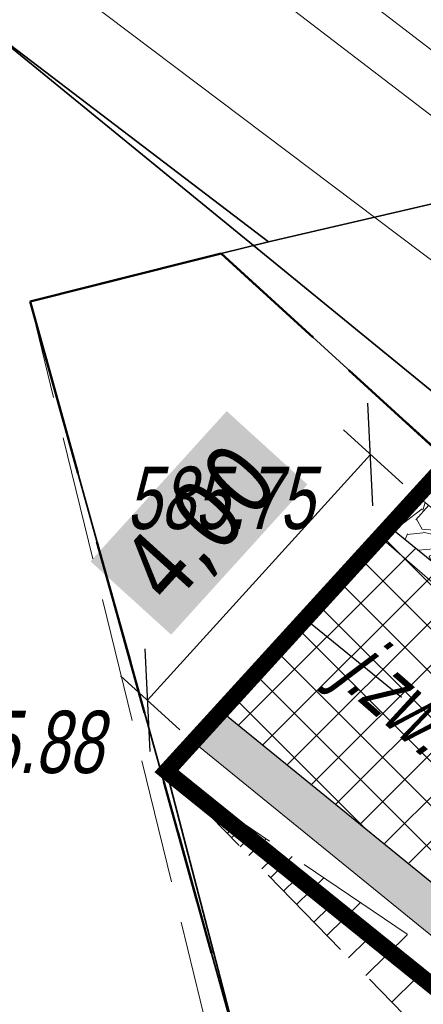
# Model space of a CAD drawing. Header units: metres. Extents: x 7403618 to 7449367, y 5479833 to 5516047.
# Tile 23 of 74: x 7448957.65 to 7448962.52, y 5479930.42 to 5479942.27. Entities that reach past the tile are written whole.
import ezdxf

# ---------------------------------------------------------------- set-up
doc = ezdxf.new("R2010")
doc.units = ezdxf.units.M
doc.header["$MEASUREMENT"] = 0
for name, pattern in [('0.5_0.5', [1, 0.5, -0.5]), ('1_OTOO', [0]), ('3_SUEP_A', [0]), ('3_SUKP', [0]), ('3_SUWP', [0]), ('414-500', [1, 0.5, -0.5]), ('BUBZ01-500', [1.75, 1.25, -0.5]), ('DASHDOT', [1, 0.5, -0.25, 0, -0.25]), ('GUK', [2, 1.5, -0.5]), ('KTJZ01-500', [2, 1.5, -0.5])]:
    doc.linetypes.add(name, pattern=pattern)
doc.layers.get('0').update_dxf_attribs({"linetype": 'CONTINUOUS', "lineweight": 9})
doc.layers.get('Defpoints').update_dxf_attribs({"linetype": 'CONTINUOUS'})
for name, color, linetype, lineweight in [('0_kraw_najazd', 212, 'CONTINUOUS', 30), ('0_kraw_wysoki', 152, 'CONTINUOUS', 30), ('BUBZ01', 7, 'CONTINUOUS', 15), ('BUBZ01_1', 7, 'CONTINUOUS', 15), ('E_Dzialki', 114, 'CONTINUOUS', 35), ('E_Kontury', 3, 'GUK', 18), ('KTJZ01', 7, 'CONTINUOUS', 15), ('mdcp', 253, 'CONTINUOUS', 5), ('OSIE', 30, 'DASHDOT', 30), ('OTO_L_0', 7, '1_OTOO', 35), ('OTR_T_0', 21, 'CONTINUOUS', 13), ('SUEP_L_0', 1, '3_SUEP_A', 18), ('SUKP_L_0', 34, '3_SUKP', 18), ('SUWP_L_0', 5, '3_SUWP', 18), ('wodociag_proj', 150, 'CONTINUOUS', 25), ('Wymiary', 5, 'CONTINUOUS', 13)]:
    doc.layers.add(name, color=color, linetype=linetype, lineweight=lineweight)
doc.layers.add('Zakres', color=7, linetype='414-500', true_color=0x3a9db6)
doc.styles.get("Standard").update_dxf_attribs({"font": 'verdana.ttf', "width": 0.75})
doc.styles.add('Style-WORKING_1250 I 0.20944', font='WORKING_1250.shx', dxfattribs={"oblique": 12})
doc.dimstyles.new('RZUT', dxfattribs={"dimscale": 0.35, "dimtxt": 2.5, "dimasz": 2.5, "dimexe": 1.25, "dimexo": 0.625, "dimgap": 1, "dimtad": 1, "dimzin": 1, "dimtxsty": 'Standard', "dimblk": 'OBLIQUE', "dimcen": 2.5, "dimadec": 0, "dimazin": 0, "dimtfac": 1, "dimtmove": 0, "dimatfit": 3, "dimfxl": 1, "dimtfill": 2, "dimtfillclr": 256, "dimarcsym": 0})

# ---------------------------------------------------------------- blocks, each defined once
blk = doc.blocks.new('1_OTRS_1')
at = {"layer": 'OTR_T_0', "color": 7, "linetype": 'Continuous', "lineweight": 13}
blk.add_circle((0, 0), 0.45, dxfattribs=at)
blk = doc.blocks.new('MDCP_borek')
at = {"layer": 'BUBZ01', "color": 252, "linetype": 'BUBZ01-500', "lineweight": 13, "true_color": 0x939598, "flags": 128}
blk.add_lwpolyline([(28.00573959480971, -50.5951330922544), (34.68273959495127, -57.43313309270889), (35.69273959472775, -65.63313309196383), (37.14273959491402, -77.40313309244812), (33.43273959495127, -75.9931330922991)], dxfattribs=at)
blk.add_lwpolyline([(28.00573959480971, -50.5951330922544), (34.68273959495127, -57.43313309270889), (35.69273959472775, -65.63313309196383), (37.14273959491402, -77.40313309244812), (33.43273959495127, -75.9931330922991)], dxfattribs=at)
at = {"layer": 'BUBZ01_1', "color": 252, "linetype": 'Continuous', "lineweight": 13, "true_color": 0x939598}
for p, q in [((28.23629663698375, -50.78743545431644), (28.21439584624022, -50.80882059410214)), ((28.23629663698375, -50.78743545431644), (28.21439584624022, -50.80882059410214)), ((28.44754080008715, -50.89423823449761), (28.37088803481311, -50.96908622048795)), ((28.44754080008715, -50.89423823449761), (28.37088803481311, -50.96908622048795)), ((28.46685367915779, -50.97973781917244), (28.42305209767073, -51.02250809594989)), ((28.46685367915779, -50.97973781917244), (28.42305209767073, -51.02250809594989)), ((28.57376971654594, -50.97969684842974), (28.47521616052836, -51.07592997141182)), ((28.57376971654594, -50.97969684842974), (28.47521616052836, -51.07592997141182)), ((28.63977145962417, -51.12396459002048), (28.57954428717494, -51.1827737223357)), ((28.63977145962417, -51.12396459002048), (28.57954428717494, -51.1827737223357)), ((28.76311309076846, -51.10788476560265), (28.63170834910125, -51.23619559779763)), ((28.76311309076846, -51.10788476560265), (28.63170834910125, -51.23619559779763)), ((28.81268924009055, -51.26819136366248), (28.7360364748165, -51.3430393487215)), ((28.81268924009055, -51.26819136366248), (28.7360364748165, -51.3430393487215)), ((28.95245646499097, -51.23607268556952), (28.78820053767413, -51.39646122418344)), ((28.95245646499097, -51.23607268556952), (28.78820053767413, -51.39646122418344)), ((28.98560702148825, -51.41241813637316), (28.89252866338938, -51.50330497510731)), ((28.98560702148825, -51.41241813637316), (28.89252866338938, -51.50330497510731)), ((29.20491429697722, -51.40698991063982), (28.99685679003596, -51.61014872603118)), ((29.20491429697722, -51.40698991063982), (28.99685679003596, -51.61014872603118)), ((29.27380332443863, -51.65279609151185), (29.15334897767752, -51.77041435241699)), ((29.27380332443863, -51.65279609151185), (29.15334897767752, -51.77041435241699)), ((29.5204865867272, -51.62063644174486), (29.25767710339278, -51.87725810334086)), ((29.5204865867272, -51.62063644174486), (29.25767710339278, -51.87725810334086)), ((29.56199962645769, -51.89317404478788), (29.41416929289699, -52.03752372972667)), ((29.56199962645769, -51.89317404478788), (29.41416929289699, -52.03752372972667)), ((29.89917333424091, -51.87701227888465), (29.57066148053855, -52.19778935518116)), ((29.89917333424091, -51.87701227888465), (29.57066148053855, -52.19778935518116)), ((29.96547444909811, -52.22970318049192), (29.77931773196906, -52.41147685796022)), ((29.96547444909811, -52.22970318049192), (29.77931773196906, -52.41147685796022)), ((30.34097454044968, -52.17611742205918), (29.93580992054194, -52.57174248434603)), ((30.34097454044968, -52.17611742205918), (29.93580992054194, -52.57174248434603)), ((30.90900466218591, -52.56068117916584), (30.40528648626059, -53.05253936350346)), ((30.90900466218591, -52.56068117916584), (30.40528648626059, -53.05253936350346)), ((30.42658853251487, -52.61430790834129), (30.19663023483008, -52.83885186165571)), ((30.42658853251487, -52.61430790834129), (30.19663023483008, -52.83885186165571)), ((31.00298113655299, -53.09506381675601), (30.71827086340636, -53.37307061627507)), ((31.00298113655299, -53.09506381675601), (30.71827086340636, -53.37307061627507))]:
    blk.add_line(p, q, dxfattribs=at)
at = {"layer": 'E_Dzialki', "lineweight": 35}
for p, q in [((22.20831965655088, -38.87985271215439), (29.23273959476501, -44.22313309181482)), ((22.20831965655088, -38.87985271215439), (29.23273959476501, -44.22313309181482)), ((29.23273959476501, -44.22313309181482), (34.7227395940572, -42.95313309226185)), ((29.23273959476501, -44.22313309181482), (34.7227395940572, -42.95313309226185)), ((28.66273959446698, -44.36313309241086), (29.23273959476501, -44.22313309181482)), ((28.66273959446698, -44.36313309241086), (29.23273959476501, -44.22313309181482)), ((26.36273959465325, -44.94313309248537), (28.66273959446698, -44.36313309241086)), ((26.36273959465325, -44.94313309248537), (28.66273959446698, -44.36313309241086)), ((28.66273959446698, -44.36313309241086), (35.74273959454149, -50.82313309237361)), ((28.66273959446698, -44.36313309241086), (35.74273959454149, -50.82313309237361)), ((30.96273959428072, -61.45313309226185), (26.36273959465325, -44.94313309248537)), ((30.96273959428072, -61.45313309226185), (26.36273959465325, -44.94313309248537))]:
    blk.add_line(p, q, dxfattribs=at)
at = {"layer": 'E_Kontury', "lineweight": 13}
for p, q in [((29.23273959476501, -44.22313309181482), (34.7227395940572, -42.95313309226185)), ((29.23273959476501, -44.22313309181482), (34.7227395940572, -42.95313309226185)), ((26.36273959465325, -44.94313309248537), (29.23273959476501, -44.22313309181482)), ((26.36273959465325, -44.94313309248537), (29.23273959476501, -44.22313309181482)), ((30.43273959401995, -61.64313309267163), (26.36273959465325, -44.94313309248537)), ((30.43273959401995, -61.64313309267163), (26.36273959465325, -44.94313309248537))]:
    blk.add_line(p, q, dxfattribs=at)
at = {"layer": 'KTJZ01', "color": 252, "linetype": 'KTJZ01-500', "lineweight": 13, "true_color": 0x939598, "flags": 128}
blk.add_lwpolyline([(28.00573959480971, -50.5951330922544), (33.48273959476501, -54.30313309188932), (36.77273959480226, -56.95313309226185), (36.93273959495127, -60.45313309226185), (39.62273959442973, -60.19313309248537), (39.36273959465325, -49.63313309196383), (37.05273959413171, -49.89313309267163), (36.81273959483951, -53.20313309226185), (30.57173959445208, -47.76813309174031), (28.00573959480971, -50.5951330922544)], close=True, dxfattribs=at)
blk.add_lwpolyline([(28.00573959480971, -50.5951330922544), (33.48273959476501, -54.30313309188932), (36.77273959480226, -56.95313309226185), (36.93273959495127, -60.45313309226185), (39.62273959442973, -60.19313309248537), (39.36273959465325, -49.63313309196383), (37.05273959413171, -49.89313309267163), (36.81273959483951, -53.20313309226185), (30.57173959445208, -47.76813309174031), (28.00573959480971, -50.5951330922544)], close=True, dxfattribs=at)
at = {"layer": 'OTO_L_0', "color": 252, "true_color": 0x939598}
for p, q in [((31.75173959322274, -46.47313309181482), (25.94133410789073, -41.73085641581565)), ((31.75173959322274, -46.47313309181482), (25.94133410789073, -41.73085641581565)), ((30.57173959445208, -47.76813309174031), (31.75173959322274, -46.47313309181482)), ((30.57173959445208, -47.76813309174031), (31.75173959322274, -46.47313309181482)), ((29.35363811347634, -55.77394491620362), (28.00573959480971, -50.5951330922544)), ((29.35363811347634, -55.77394491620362), (28.00573959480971, -50.5951330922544))]:
    blk.add_line(p, q, dxfattribs=at)
at = {"layer": 'SUEP_L_0', "linetype": 'Continuous', "lineweight": 13}
blk.add_line((23.56273959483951, -38.69313309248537), (32.9727395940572, -45.78313309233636), dxfattribs=at)
blk.add_line((23.56273959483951, -38.69313309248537), (32.9727395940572, -45.78313309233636), dxfattribs=at)
at = {"layer": 'SUKP_L_0', "linetype": 'Continuous', "lineweight": 13}
blk.add_line((24.84101898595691, -37.83305225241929), (35.77873959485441, -46.22413309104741), dxfattribs=at)
blk.add_line((24.84101898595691, -37.83305225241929), (35.77873959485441, -46.22413309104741), dxfattribs=at)
at = {"layer": 'SUWP_L_0', "linetype": 'Continuous', "lineweight": 13}
blk.add_line((29.69273959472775, -40.76313309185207), (35.55273959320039, -45.25313309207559), dxfattribs=at)
blk.add_line((29.69273959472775, -40.76313309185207), (35.55273959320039, -45.25313309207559), dxfattribs=at)
at = {"layer": 'OTR_T_0', "color": 252, "linetype": 'Continuous', "lineweight": 13, "true_color": 0x939598, "xscale": 0.1, "yscale": 0.1, "zscale": 0.1}
for p in [(30.57173959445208, -47.76813309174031), (30.57173959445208, -47.76813309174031), (28.00573959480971, -50.5951330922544), (28.00573959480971, -50.5951330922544)]:
    blk.add_blockref('1_OTRS_1', p, dxfattribs=at)
at = {"layer": 'KTJZ01', "color": 252, "linetype": 'Continuous', "lineweight": 13, "true_color": 0x939598, "style": 'Style-WORKING_1250 I 0.20944', "oblique": 12, "width": 0.725}
blk.add_text('j.zw.', height=0.75, rotation=318.948891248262, dxfattribs=at).set_placement((30.01237988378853, -49.49002203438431))
blk.add_text('j.zw.', height=0.75, rotation=318.948891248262, dxfattribs=at).set_placement((30.01237988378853, -49.49002203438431))
at = {"layer": 'OTR_T_0', "color": 252, "lineweight": 13, "true_color": 0x939598, "char_height": 0.75, "attachment_point": 1, "line_spacing_factor": 0.6}
for s, insert in [('\\FWORKING_1250;\\Q12;\\H1x;\\W0.733333;585.75', (27.5253680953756, -46.93033721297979)), ('\\FWORKING_1250;\\Q12;\\H1x;\\W0.733333;585.75', (27.5253680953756, -46.93033721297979)), ('\\FWORKING_1250;\\Q12;\\H1x;\\W0.733333;585.88', (24.98870080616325, -49.86753092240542)), ('\\FWORKING_1250;\\Q12;\\H1x;\\W0.733333;585.88', (24.98870080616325, -49.86753092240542))]:
    blk.add_mtext(s, dxfattribs=dict(at, insert=insert))
blk = doc.blocks.new('Dzialki_Borek')
at = {"layer": 'E_Dzialki', "lineweight": 35}
for p, q in [((-28.06337789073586, 7.454484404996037), (-21.03895795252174, 2.11120402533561)), ((-21.03895795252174, 2.11120402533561), (-15.54895795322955, 3.381204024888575)), ((-21.60895795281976, 1.971204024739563), (-21.03895795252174, 2.11120402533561)), ((-23.9089579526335, 1.391204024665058), (-21.60895795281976, 1.971204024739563)), ((-21.60895795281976, 1.971204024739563), (-14.52895795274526, -4.488795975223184)), ((-19.30895795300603, -15.11879597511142), (-23.9089579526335, 1.391204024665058))]:
    blk.add_line(p, q, dxfattribs=at)
blk = doc.blocks.new('_Oblique')
at = {"color": 0, "linetype": 'ByBlock', "lineweight": -2}
blk.add_line((-0.5, -0.5), (0.5, 0.5), dxfattribs=at)
blk = doc.blocks.new('*D50')
at = {"layer": 'Defpoints', "color": 0, "transparency": 16777216}
for p in [(7448961.878239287, 5479937.040850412), (7448962.430521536, 5479936.539551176), (7448959.744413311, 5479933.580261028)]:
    blk.add_point(p, dxfattribs=at)
at = {"layer": 'Wymiary', "color": 0, "lineweight": -2, "transparency": 16777216}
for p, q in [((7448962.268546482, 5479936.686573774), (7448961.554289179, 5479937.334895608)), ((7448959.192131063, 5479934.081560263), (7448961.878239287, 5479937.040850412)), ((7448959.582438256, 5479933.727283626), (7448958.868180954, 5479934.375605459))]:
    blk.add_line(p, q, dxfattribs=at)
at = {"layer": 'Wymiary', "color": 0, "lineweight": -2, "transparency": 16777216, "xscale": 0.875, "yscale": 0.875, "zscale": 0.875}
for p, rotation in [((7448961.878239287, 5479937.040850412), 47.77039285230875), ((7448959.192131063, 5479934.081560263), 227.7703928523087)]:
    blk.add_blockref('_Oblique', p, dxfattribs=dict(at, rotation=rotation))
at = {"layer": 'Wymiary', "color": 0, "transparency": 16777216, "insert": (7448959.865050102, 5479936.169478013), "char_height": 0.875, "attachment_point": 5, "rotation": 47.77039285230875, "bg_fill": 1, "box_fill_scale": 1.25, "bg_fill_color": 256, "bg_fill_true_color": 16448250, "bg_fill_transparency": 0}
blk.add_mtext('4,00', dxfattribs=at)
blk = doc.blocks.new('pas_drogowy')
at = {"layer": 'E_Dzialki', "color": 242, "linetype": '0.5_0.5', "lineweight": 50, "ltscale": 3, "true_color": 0xcd2027}
blk.add_lwpolyline([(-13.80999999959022, 4.589999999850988), (-11.50999999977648, 5.169999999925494), (-4.429999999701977, -1.290000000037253), (-11.50999999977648, 5.169999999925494)], close=True, dxfattribs=at)
blk.add_lwpolyline([(14.73000000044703, -83.61000000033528), (10.41000000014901, -83.26999999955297), (15.73000000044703, -81.87999999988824), (12.07000000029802, -64.67999999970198), (6.100000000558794, -66.18999999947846), (4.520000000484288, -59.92999999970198), (-1.259999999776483, -35.87999999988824), (-7.129999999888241, -13.17999999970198), (-8.78000000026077, -13.43999999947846), (-9.209999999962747, -11.91999999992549), (-13.80999999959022, 4.589999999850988), (-9.209999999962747, -11.91999999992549), (-8.78000000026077, -13.43999999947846), (-7.129999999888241, -13.17999999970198), (-1.259999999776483, -35.87999999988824), (4.520000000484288, -59.92999999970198), (6.100000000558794, -66.18999999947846)], dxfattribs=at)

msp = doc.modelspace()

# ---------------------------------------------------------------- hatches: boundary and pattern name
at = {"true_color": 0xcd2027, "transparency": 33554597}
h = msp.add_hatch(dxfattribs=at)
h.set_pattern_fill('ANSI37', color=242, scale=3)
h.set_pattern_definition([(45, (0, 0), (-0.2651650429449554, 0.2651650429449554), []), (135, (0, 0), (-0.2651650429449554, -0.2651650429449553), [])])
edge = h.paths.add_edge_path()
edge.add_arc((7448967.63972726, 5479932.318543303), 0.4999999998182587, -129.0980800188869, 0.4869068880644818, ccw=False)
edge.add_line((7448967.324402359, 5479931.930509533), (7448962.107361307, 5479936.169993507))
edge.add_line((7448962.107361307, 5479936.169993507), (7448960.081977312, 5479933.950222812))
edge.add_line((7448960.081977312, 5479933.950222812), (7448966.921501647, 5479928.392272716))
edge.add_arc((7448963.76825264, 5479924.511935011), 5.000000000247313, 5.49636421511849, 50.901920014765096, ccw=False)
edge.add_line((7448968.745264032, 5479924.990847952), (7448968.139709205, 5479932.322792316))
h.paths.add_polyline_path([(7449085.863935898, 5479937.863468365), (7449083.319260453, 5479936.179222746), (7449087.625857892, 5479931.349091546), (7449087.578700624, 5479930.526101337), (7449087.521494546, 5479929.527738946), (7449087.576032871, 5479929.566326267), (7449092.95622043, 5479932.96299839), (7449090.046513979, 5479933.140692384)])
h.paths.add_polyline_path([(7448997.249406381, 5479897.905077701), (7448996.307563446, 5479901.649673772), (7448993.392436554, 5479900.940326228), (7448994.34002895, 5479897.173283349), (7448992.95259713, 5479894.762873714), (7448999.67528713, 5479896.454292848)])
edge = h.paths.add_edge_path()
edge.add_line((7449020.615140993, 5479907.540467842), (7449017.696371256, 5479906.833126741))
edge.add_line((7449017.696371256, 5479906.833126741), (7449018.756652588, 5479903.257342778))
edge.add_line((7449018.756652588, 5479903.257342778), (7449017.484804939, 5479900.935141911))
edge.add_arc((7448717.710024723, 5481097.568465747), 1233.611053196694, 284.0640199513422, 284.3891912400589)
edge.add_line((7449024.271205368, 5479902.655718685), (7449021.63620227, 5479904.098885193))
edge.add_line((7449021.63620227, 5479904.098885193), (7449020.615140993, 5479907.540467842))
edge = h.paths.add_edge_path()
edge.add_line((7449057.779776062, 5479921.55615743), (7449054.66628427, 5479919.944588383))
edge.add_line((7449054.66628427, 5479919.944588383), (7449056.518364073, 5479915.77015431))
edge.add_line((7449056.518364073, 5479915.77015431), (7449055.527446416, 5479913.234884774))
edge.add_arc((7448963.89828941, 5480132.46280431), 237.6063616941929, 292.6831224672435, 294.4805363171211)
edge.add_line((7449062.35858776, 5479916.216757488), (7449059.712282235, 5479917.201556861))
edge.add_line((7449059.712282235, 5479917.201556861), (7449057.779776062, 5479921.55615743))
edge = h.paths.add_edge_path()
edge.add_line((7449071.350475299, 5479928.396275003), (7449068.724640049, 5479926.950945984))
edge.add_line((7449068.724640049, 5479926.950945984), (7449071.290106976, 5479922.500836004))
edge.add_line((7449071.290106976, 5479922.500836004), (7449070.684106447, 5479920.204698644))
edge.add_arc((7448951.545316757, 5480156.16603914), 264.3327550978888, 296.7895794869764, 298.23183963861)
edge.add_line((7449076.585398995, 5479923.278119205), (7449073.888183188, 5479924.000836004))
edge.add_line((7449073.888183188, 5479924.000836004), (7449071.350475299, 5479928.396275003))
edge = h.paths.add_edge_path()
edge.add_line((7448982.78081757, 5479892.203668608), (7448988.651001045, 5479893.680598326))
edge.add_line((7448988.651001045, 5479893.680598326), (7448986.223458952, 5479895.132162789))
edge.add_line((7448986.223458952, 5479895.132162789), (7448985.251988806, 5479898.984672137))
edge.add_line((7448985.251988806, 5479898.984672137), (7448982.327670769, 5479898.315249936))
edge.add_line((7448982.327670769, 5479898.315249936), (7448983.314129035, 5479894.400179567))
edge.add_line((7448983.314129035, 5479894.400179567), (7448981.91051244, 5479892.064793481))
edge.add_arc((7448981.560845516, 5479897.05255183), 5.000000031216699, 274.0101610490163, 284.1224142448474)
at = {"true_color": 0x991b1e, "transparency": 33554597}
h = msp.add_hatch(dxfattribs=at)
h.set_pattern_fill('GRAVEL', color=244)
h.set_pattern_definition([(228.012787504, (0.72, 1), (-8.000000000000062, -9.000000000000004), [0.134536, -13.3190880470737]), (184.969740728, (0.63, 0.9), (11.99999999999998, 1.000000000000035), [0.230868, -22.85592476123]), (132.510447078, (0.4, 0.88), (10.00000000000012, -10.99999999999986), [0.162788, -16.1160325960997]), (267.273689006, (0.01, 0.63), (1.000000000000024, 20.00000000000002), [0.210238, -20.813558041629]), (292.833654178, (0, 0.42), (-4.999999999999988, 12.00000000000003), [0.206155, -20.4093731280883]), (357.273689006, (0.08, 0.23), (-20.00000000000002, 1.000000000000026), [0.210238, -20.813558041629]), (37.6942404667, (0.29, 0.22), (-13, -9.999999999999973), [0.278029, -27.524848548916]), (72.2553283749, (0.51, 0.39), (7.000000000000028, 22), [0.2624879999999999, -25.98632149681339]), (121.429565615, (0.59, 0.64), (-8.00000000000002, 12.99999999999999), [0.21095, -20.884073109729]), (175.236358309, (0.48, 0.82), (10.99999999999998, -1.000000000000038), [0.240832, -11.8007625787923]), (222.397437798, (0.24, 0.84), (-11.99999999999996, -10.99999999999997), [0.311448, -30.8333750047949]), (138.814074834, (1, 0.62), (-7.000000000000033, 6), [0.106301, -10.5238448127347]), (171.46923439, (0.92, 0.69), (13, -1.999999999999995), [0.202237, -20.021511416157]), (225, (0.72, 0.72), (-1.110223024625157e-16, -0.9999999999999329), [0.141421, -1.2727925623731]), (203.198590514, (0.65, 0.84), (4.999999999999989, 1.999999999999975), [0.076158, -7.5396151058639]), (291.801409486, (0.58, 0.81), (-0.9999999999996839, 3.000000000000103), [0.107703, -5.2774618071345]), (30.96375653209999, (0.62, 0.71), (3.000000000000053, 1.99999999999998), [0.174929, -5.656022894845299]), (161.565051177, (0.77, 0.8), (2.000000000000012, -0.9999999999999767), [0.126491, -3.035786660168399]), (16.389540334, (0, 0.81), (9.999999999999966, 3.000000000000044), [0.1772, -17.5428451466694]), (70.3461759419, (0.17, 0.86), (-4.00000000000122, -11.0000000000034), [0.148661, -14.717407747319]), (293.198590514, (0.77, 1), (-1.99999999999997, 4.999999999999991), [0.152315, -7.4634581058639]), (343.610459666, (0.83, 0.86), (-9.999999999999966, 3.000000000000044), [0.1772, -17.54284514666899]), (339.44395478, (0, 0.19), (-5.000000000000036, 2.000000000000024), [0.17088, -8.373123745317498]), (294.775140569, (0.16, 0.13), (-5.000000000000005, 11), [0.143178, -14.174643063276]), (66.8014094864, (0.78, 0), (1.999999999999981, 4.99999999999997), [0.152315, -7.4634581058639]), (17.3540246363, (0.84, 0.14), (-12.99999999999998, -3.999999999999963), [0.167631, -16.59542361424]), (69.44395478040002, (0.29, 0), (-2.000000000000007, -4.999999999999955), [0.08543999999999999, -8.458563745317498]), (101.309932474, (0.72, 0), (-0.9999999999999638, 4.000000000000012), [0.05099, -5.0480295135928]), (165.963756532, (0.71, 0.05), (2.999999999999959, -1.000000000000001), [0.206155, -3.9169506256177]), (186.009005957, (0.51, 0.1), (10.00000000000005, 0.9999999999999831), [0.19105, -18.9139231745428]), (303.690067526, (0.62, 0.62), (-0.9999999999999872, 1.999999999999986), [0.144222, -3.461329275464]), (353.157226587, (0.7, 0.5), (17.00000000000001, -2.000000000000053), [0.251794, -24.9275626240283]), (60.9453959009, (0.95, 0.47), (-3.999999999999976, -6.999999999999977), [0.102956, -10.192674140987]), (90, (1, 0.56), (-0.9999999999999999, 1), [0.06, -0.94]), (120.256437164, (0.49, 0.13), (4.000000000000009, -7.000000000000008), [0.138924, -13.7535199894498]), (48.01278750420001, (0.42, 0.25), (8, 8.999999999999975), [0.269072, -13.1845520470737]), (0, (0.6, 0.45), (1, 1), [0.26, -0.74]), (325.3048464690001, (0.86, 0.45), (10.00000000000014, -6.999999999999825), [0.158114, -15.653274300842]), (254.054604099, (0.99, 0.36), (-1.000000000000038, -4.000000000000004), [0.145602, -7.1345078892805]), (207.645975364, (0.95, 0.22), (-18.99999999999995, -10.00000000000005), [0.237065, -23.4694741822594]), (175.42607874, (0.74, 0.11), (-12.99999999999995, 1.000000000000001), [0.250799, -24.8290734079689])])
h.paths.add_polyline_path([(7448968.139709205, 5479932.322792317), (7448968.126962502, 5479933.822698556), (7448967.627517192, 5479933.755303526), (7448967.63972726, 5479932.318543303), (7448962.436141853, 5479936.54709292), (7448962.099559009, 5479936.176333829), (7448967.324402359, 5479931.930509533, 0.6345274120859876)])
h = msp.add_hatch(dxfattribs=at)
h.set_pattern_fill('GRAVEL', color=244, scale=0.6)
h.set_pattern_definition([(228.012787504, (0.432, 0.6), (-4.800000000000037, -5.400000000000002), [0.08072159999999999, -7.991452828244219]), (184.969740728, (0.378, 0.54), (7.199999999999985, 0.6000000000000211), [0.1385208, -13.713554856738]), (132.510447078, (0.24, 0.528), (6.00000000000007, -6.599999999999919), [0.0976728, -9.66961955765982]), (267.273689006, (0.006, 0.378), (0.6000000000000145, 12.00000000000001), [0.1261428, -12.4881348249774]), (292.833654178, (0, 0.252), (-2.999999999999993, 7.200000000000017), [0.123693, -12.24562387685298]), (357.273689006, (0.048, 0.138), (-12.00000000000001, 0.6000000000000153), [0.1261428, -12.4881348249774]), (37.6942404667, (0.174, 0.132), (-7.799999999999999, -5.999999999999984), [0.1668174, -16.5149091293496]), (72.2553283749, (0.306, 0.234), (4.200000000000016, 13.2), [0.1574928, -15.59179289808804]), (121.429565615, (0.354, 0.384), (-4.800000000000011, 7.799999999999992), [0.12657, -12.5304438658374]), (175.236358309, (0.288, 0.4919999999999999), (6.59999999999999, -0.6000000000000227), [0.1444992, -7.08045754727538]), (222.397437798, (0.144, 0.504), (-7.199999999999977, -6.599999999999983), [0.1868688, -18.50002500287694]), (138.814074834, (0.6, 0.372), (-4.20000000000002, 3.6), [0.06378059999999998, -6.314306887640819]), (171.46923439, (0.552, 0.414), (7.799999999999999, -1.199999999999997), [0.1213422, -12.0129068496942]), (225, (0.432, 0.432), (-6.661338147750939e-17, -0.5999999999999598), [0.08485259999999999, -0.76367553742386]), (203.198590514, (0.39, 0.504), (2.999999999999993, 1.199999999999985), [0.0456948, -4.52376906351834]), (291.801409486, (0.348, 0.486), (-0.5999999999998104, 1.800000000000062), [0.0646218, -3.1664770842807]), (30.96375653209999, (0.372, 0.426), (1.800000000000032, 1.199999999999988), [0.1049574, -3.393613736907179]), (161.565051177, (0.462, 0.48), (1.200000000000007, -0.599999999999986), [0.07589459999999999, -1.821471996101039]), (16.389540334, (0, 0.486), (5.99999999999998, 1.800000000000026), [0.10632, -10.52570708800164]), (70.3461759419, (0.102, 0.516), (-2.400000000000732, -6.600000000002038), [0.08919659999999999, -8.8304446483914]), (293.198590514, (0.462, 0.6), (-1.199999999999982, 2.999999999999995), [0.091389, -4.47807486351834]), (343.610459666, (0.4979999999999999, 0.516), (-5.99999999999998, 1.800000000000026), [0.10632, -10.5257070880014]), (339.44395478, (0, 0.114), (-3.000000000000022, 1.200000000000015), [0.102528, -5.023874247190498]), (294.775140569, (0.096, 0.078), (-3.000000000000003, 6.600000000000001), [0.08590679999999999, -8.5047858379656]), (66.8014094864, (0.468, 0), (1.199999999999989, 2.999999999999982), [0.091389, -4.47807486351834]), (17.3540246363, (0.504, 0.084), (-7.799999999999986, -2.399999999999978), [0.1005786, -9.957254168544]), (69.44395478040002, (0.174, 0), (-1.200000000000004, -2.999999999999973), [0.05126399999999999, -5.075138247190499]), (101.309932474, (0.432, 0), (-0.5999999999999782, 2.400000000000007), [0.030594, -3.02881770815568]), (165.963756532, (0.426, 0.03), (1.799999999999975, -0.6000000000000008), [0.123693, -2.35017037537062]), (186.009005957, (0.306, 0.06), (6.000000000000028, 0.5999999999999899), [0.11463, -11.34835390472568]), (303.690067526, (0.372, 0.372), (-0.5999999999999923, 1.199999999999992), [0.08653319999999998, -2.0767975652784]), (353.157226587, (0.42, 0.3), (10.20000000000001, -1.200000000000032), [0.1510764, -14.95653757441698]), (60.9453959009, (0.57, 0.282), (-2.399999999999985, -4.199999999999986), [0.06177359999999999, -6.1156044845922]), (90, (0.6, 0.336), (-0.5999999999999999, 0.6), [0.036, -0.564]), (120.256437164, (0.294, 0.078), (2.400000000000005, -4.200000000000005), [0.0833544, -8.25211199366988]), (48.01278750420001, (0.252, 0.15), (4.8, 5.399999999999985), [0.1614432, -7.910731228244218]), (0, (0.36, 0.27), (0.6, 0.6), [0.156, -0.444]), (325.3048464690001, (0.516, 0.27), (6.000000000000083, -4.199999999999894), [0.09486839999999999, -9.391964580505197]), (254.054604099, (0.594, 0.216), (-0.6000000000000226, -2.400000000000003), [0.0873612, -4.2807047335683]), (207.645975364, (0.57, 0.132), (-11.39999999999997, -6.000000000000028), [0.142239, -14.08168450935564]), (175.42607874, (0.444, 0.066), (-7.799999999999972, 0.6000000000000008), [0.1504794, -14.89744404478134])])
h.paths.add_polyline_path([(7448970.299309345, 5479901.617564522), (7448969.430350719, 5479901.889052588), (7448969.577715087, 5479901.319176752), (7448970.443024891, 5479901.048828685)])
h.paths.add_polyline_path([(7448969.060630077, 5479920.446110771), (7448968.756396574, 5479924.856057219, 0.2077975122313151), (7448966.921501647, 5479928.392272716), (7448960.080061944, 5479933.951779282), (7448959.7434791, 5479933.58102019), (7448966.606176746, 5479928.004238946, -0.2077975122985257), (7448968.257582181, 5479924.821644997), (7448968.561815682, 5479920.411698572, 0.03532280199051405), (7448970.563167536, 5479906.157770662), (7448970.817905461, 5479905.122384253), (7448968.398800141, 5479905.878183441), (7448968.546164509, 5479905.308307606), (7448971.468719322, 5479904.395216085, -0.04004076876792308)])

# ---------------------------------------------------------------- linework, layer by layer
for points in [[(7448962.099559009, 5479936.176333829), (7448962.436141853, 5479936.54709292)], [(7448962.436141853, 5479936.54709292), (7448967.63972726, 5479932.318543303), (7448967.627517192, 5479933.755303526), (7448968.126962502, 5479933.822698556)], [(7448959.7434791, 5479933.58102019), (7448960.080061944, 5479933.951779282)]]:
    msp.add_lwpolyline(points)
msp.add_lwpolyline([(7448959.7434791, 5479933.58102019), (7448966.606176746, 5479928.004238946, -0.2077975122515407), (7448968.257582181, 5479924.821644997), (7448968.561815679, 5479920.411698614, 0.03532280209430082), (7448970.563167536, 5479906.157770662), (7448970.817905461, 5479905.122384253)], format="xyb")
at = {"layer": '0_kraw_najazd'}
msp.add_lwpolyline([(7448960.080061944, 5479933.951779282), (7448962.099559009, 5479936.176333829)], dxfattribs=at)
at = {"layer": '0_kraw_wysoki'}
for points in [[(7448962.099559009, 5479936.176333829), (7448967.32440236, 5479931.930509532, 0.6345274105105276), (7448968.139709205, 5479932.322792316), (7448968.126962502, 5479933.822698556)], [(7448960.080061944, 5479933.951779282), (7448966.921501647, 5479928.392272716, -0.2077975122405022), (7448968.756396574, 5479924.856057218), (7448969.060630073, 5479920.446110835, 0.0400407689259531), (7448971.468719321, 5479904.395216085, 0.0400407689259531)]]:
    msp.add_lwpolyline(points, format="xyb", dxfattribs=at)
at = {"layer": 'OSIE', "ltscale": 3}
msp.add_lwpolyline([(7448961.089657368, 5479935.064180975), (7448970.05852935, 5479927.775875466)], dxfattribs=at)
at = {"layer": 'wodociag_proj', "linetype": '0.5_0.5', "ltscale": 5}
msp.add_circle((7448975.663640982, 5479907.872182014), 75, dxfattribs=at)
at = {"layer": 'Zakres', "ltscale": 3, "const_width": 0.2}
msp.add_lwpolyline([(7448968.398800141, 5479905.878183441), (7448970.817905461, 5479905.122384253), (7448969.95, 5479908.65), (7448969.100006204, 5479912.885640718), (7448968.288982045, 5479919.50603596), (7448967.847750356, 5479925.086589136), (7448967.557961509, 5479926.010557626), (7448966.935886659, 5479926.835274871), (7448965.720607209, 5479928.154806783), (7448959.423, 5479933.228), (7448962.824439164, 5479936.955893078), (7448967.16, 5479933.01), (7448967.44, 5479932.92), (7448967.44, 5479933.730000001), (7448971.580455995, 5479934.288712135), (7448972.166742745, 5479932.013383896), (7448972.929444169, 5479920.709416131), (7448973.95855968, 5479920.778852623), (7448978.290878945, 5479904.128608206), (7448979.749797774, 5479898.015624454), (7448979.96094667, 5479897.584817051), (7448982.300587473, 5479898.309050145), (7448996.350000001, 5479901.66), (7449020.656569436, 5479907.550507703)], dxfattribs=at)

# ---------------------------------------------------------------- block references
for name, p in [('Dzialki_Borek', (7448981.688957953, 5479937.488795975)), ('pas_drogowy', (7448971.59, 5479934.29))]:
    msp.add_blockref(name, p)
at = {"layer": 'mdcp'}
msp.add_blockref('MDCP_borek', (7448931.417260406, 5479983.823133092), dxfattribs=at)

# ---------------------------------------------------------------- dimensions: what is measured, and where the dimension line sits
at = {"layer": 'Wymiary'}
dim = msp.add_aligned_dim(p1=(7448959.744413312, 5479933.580261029), p2=(7448962.430521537, 5479936.539551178), distance=0.7458663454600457, dimstyle='RZUT', dxfattribs=at)
dim.commit()
dim.dimension.update_dxf_attribs({"geometry": '*D50', "text_midpoint": (7448959.865050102, 5479936.169478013)})

doc.saveas('drawing.dxf')
